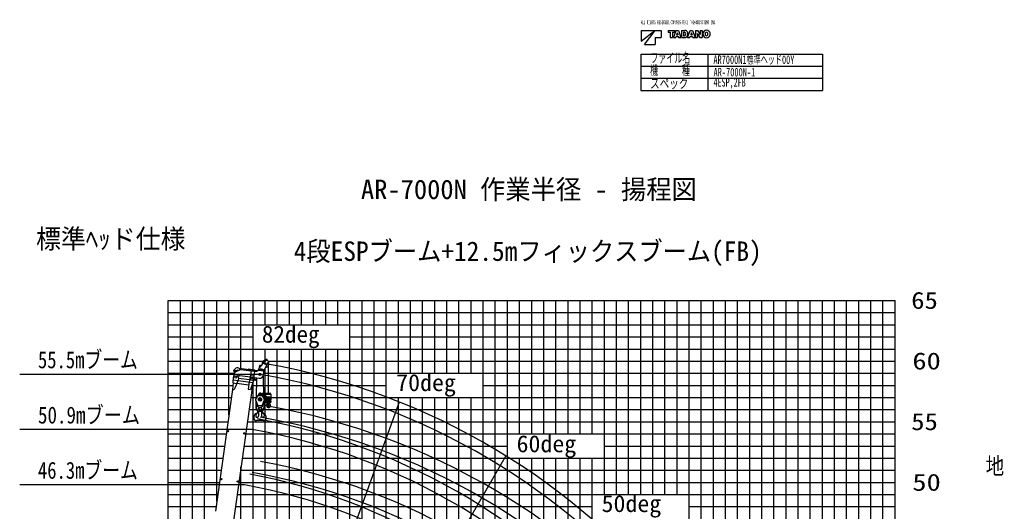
# Model space of a CAD drawing. Extents: x -126562 to 47723, y -58355 to 51651.
# Tile 14 of 14: x -37822 to 43459, y 11119 to 51651. Entities that reach past the tile are written whole.
import ezdxf

# ---------------------------------------------------------------- set-up
doc = ezdxf.new("R2010")
doc.units = 0
doc.layers.get('0').update_dxf_attribs({"linetype": 'CONTINUOUS'})

msp = doc.modelspace()

# ---------------------------------------------------------------- linework, layer by layer
at = {"color": 7, "linetype": 'Continuous'}
for p, q in [((13472.973985, 50770.229603), (14619.573985, 50770.229603)), ((13472.973985, 49888.229603), (14619.573985, 50770.229603)), ((13472.973985, 50770.229603), (13472.973985, 49888.229603)), ((13766.973985, 49594.229603), (14648.973985, 50770.229603)), ((14648.973985, 50770.229603), (15119.373985, 50770.229603)), ((15119.373985, 50770.229603), (15119.373985, 50182.229603)), ((15707.373985, 50770.229603), (16221.453985, 50770.229603)), ((15707.373985, 50770.229603), (15707.373985, 50610.629603)), ((15707.373985, 50610.629603), (15871.425985, 50610.629603)), ((15871.425985, 50610.629603), (15871.425985, 50182.229603)), ((16057.569985, 50610.629603), (16221.453985, 50610.629603)), ((16057.569985, 50610.629603), (16057.569985, 50182.229603)), ((16354.509985, 50770.229603), (16141.737985, 50182.229603)), ((16221.453985, 50770.229603), (16221.453985, 50610.629603)), ((16354.509985, 50770.229603), (16555.437985, 50770.229603)), ((16442.457985, 50534.525603), (16398.441985, 50391.977603)), ((16452.957985, 50581.145603), (16457.073985, 50581.145603)), ((16467.489985, 50534.525603), (16511.337985, 50391.977603)), ((16555.437985, 50770.229603), (16768.209985, 50182.229603)), ((16799.289985, 50770.229603), (17093.037985, 50770.229603)), ((16799.289985, 50770.229603), (16799.289985, 50182.229603)), ((16973.505985, 50625.413603), (17050.197985, 50625.413603)), ((16973.505985, 50625.413603), (16973.505985, 50329.901603)), ((17310.429985, 50182.229603), (17523.201985, 50770.229603)), ((17523.201985, 50770.229603), (17724.045985, 50770.229603)), ((17611.149985, 50534.525603), (17567.217985, 50391.977603)), ((17621.649985, 50581.145603), (17625.597985, 50581.145603)), ((17636.181985, 50534.525603), (17680.113985, 50391.977603)), ((17724.045985, 50770.229603), (17936.901985, 50182.229603)), ((17967.813985, 50770.229603), (18142.281985, 50770.229603)), ((17967.813985, 50770.229603), (17967.813985, 50182.229603)), ((18133.629985, 50507.225603), (18136.989985, 50507.225603)), ((18136.401985, 50462.957603), (18136.401985, 50182.229603)), ((18142.281985, 50770.229603), (18315.489985, 50488.409603)), ((18161.097985, 50463.965603), (18334.305985, 50182.229603)), ((18339.597985, 50445.149603), (18342.873985, 50445.149603)), ((18340.185985, 50770.229603), (18340.185985, 50489.501603)), ((18340.185985, 50770.229603), (18508.689985, 50770.229603)), ((18508.689985, 50770.229603), (18508.689985, 50182.229603)), ((13766.973985, 49594.229603), (14648.973985, 49594.229603)), ((14648.973985, 50182.229603), (14648.973985, 49594.229603)), ((14648.973985, 50182.229603), (15119.373985, 50182.229603)), ((15871.425985, 50182.229603), (16057.569985, 50182.229603)), ((16141.737985, 50182.229603), (16333.761985, 50182.229603)), ((16360.221985, 50267.909603), (16333.761985, 50182.229603)), ((16360.221985, 50267.909603), (16549.725985, 50267.909603)), ((16398.441985, 50391.977603), (16511.337985, 50391.977603)), ((16549.725985, 50267.909603), (16576.017985, 50182.229603)), ((16576.017985, 50182.229603), (16768.209985, 50182.229603)), ((16799.289985, 50182.229603), (17078.925985, 50182.229603)), ((16973.505985, 50329.901603), (17049.357985, 50329.901603)), ((17310.429985, 50182.229603), (17502.537985, 50182.229603)), ((17528.829985, 50267.909603), (17502.537985, 50182.229603)), ((17528.829985, 50267.909603), (17718.417985, 50267.909603)), ((17567.217985, 50391.977603), (17680.113985, 50391.977603)), ((17718.417985, 50267.909603), (17744.793985, 50182.229603)), ((17744.793985, 50182.229603), (17936.901985, 50182.229603)), ((17967.813985, 50182.229603), (18136.401985, 50182.229603)), ((18334.305985, 50182.229603), (18508.689985, 50182.229603)), ((13446.441865, 48823.921789), (13446.441865, 45823.921789)), ((13446.441865, 48823.921789), (28446.441865, 48823.921789)), ((18973.281709, 48823.921789), (18973.281709, 45823.921789)), ((28446.441865, 48823.921789), (28446.441865, 45823.921789)), ((13446.441865, 47823.921789), (28446.441865, 47823.921789)), ((13446.441865, 46823.921789), (28446.441865, 46823.921789)), ((13446.441865, 45823.921789), (28446.441865, 45823.921789)), ((-24558.199093, -9563.817028), (-24558.199093, 28500.029847)), ((-23558.199093, -3269.73004), (-23558.199093, 28500.029847)), ((-22558.199093, 3637.264358), (-22558.199093, 28500.029847)), ((-21558.199093, 11916.769561), (-21558.199093, 28500.029847)), ((-19558.199093, 22881.333958), (-19558.199093, 28500.029847)), ((-18558.199093, 22768.06242), (-18558.199093, 28500.029847)), ((-17558.199093, 26500.029847), (-17558.199093, 28500.029847)), ((-16558.199093, 26500.029847), (-16558.199093, 28500.029847)), ((-14558.199093, 26500.029847), (-14558.199093, 28500.029847)), ((-13558.199093, 26500.029847), (-13558.199093, 28500.029847)), ((-12558.199093, 26500.029847), (-12558.199093, 28500.029847)), ((-11558.199093, 26500.029847), (-11558.199093, 28500.029847)), ((-9558.199093, -36499.970153), (-9558.199093, 28500.029847)), ((-8558.199093, -36499.970153), (-8558.199093, 28500.029847)), ((-7558.199093, -36499.970153), (-7558.199093, 28500.029847)), ((-6558.199093, 22500.029847), (-6558.199093, 28500.029847)), ((-4558.199093, 22500.029847), (-4558.199093, 28500.029847)), ((-3558.199093, 22500.029847), (-3558.199093, 28500.029847)), ((-2558.199093, 22500.029847), (-2558.199093, 28500.029847)), ((-1558.199093, 22500.029847), (-1558.199093, 28500.029847)), ((441.800907, -36499.970153), (441.800907, 28500.029847)), ((1441.800907, -36499.970153), (1441.800907, 28500.029847)), ((2441.800907, -36499.970153), (2441.800907, 28500.029847)), ((3441.800907, 17500.029847), (3441.800907, 28500.029847)), ((5441.800907, 17500.029847), (5441.800907, 28500.029847)), ((6441.800907, 17500.029847), (6441.800907, 28500.029847)), ((7441.800907, 17500.029847), (7441.800907, 28500.029847)), ((8441.800907, 17500.029847), (8441.800907, 28500.029847)), ((10441.800907, 12500.029847), (10441.800907, 28500.029847)), ((11441.800907, 12500.029847), (11441.800907, 28500.029847)), ((12441.800907, 12500.029847), (12441.800907, 28500.029847)), ((13441.800907, 12500.029847), (13441.800907, 28500.029847)), ((15441.800907, 12500.029847), (15441.800907, 28500.029847)), ((16441.800907, 12500.029847), (16441.800907, 28500.029847)), ((17441.800907, -36499.970153), (17441.800907, 28500.029847)), ((18441.800907, 4500.029847), (18441.800907, 28500.029847)), ((20441.800907, 4500.029847), (20441.800907, 28500.029847)), ((21441.800907, 4500.029847), (21441.800907, 28500.029847)), ((22441.800907, 4500.029847), (22441.800907, 28500.029847)), ((23441.800907, 4500.029847), (23441.800907, 28500.029847)), ((25441.800907, -3499.970153), (25441.800907, 28500.029847)), ((26441.800907, -3499.970153), (26441.800907, 28500.029847)), ((27441.800907, -3499.970153), (27441.800907, 28500.029847)), ((28441.800907, -3499.970153), (28441.800907, 28500.029847)), ((30441.800907, -13499.970153), (30441.800907, 28500.029847)), ((31441.800907, -13499.970153), (31441.800907, 28500.029847)), ((32441.800907, -13499.970153), (32441.800907, 28500.029847)), ((33441.800907, -13499.970153), (33441.800907, 28500.029847)), ((-25558.199093, 27500.029847), (34441.800907, 27500.029847)), ((-25558.199093, 26500.029847), (34441.800907, 26500.029847)), ((-25558.199093, 25500.029847), (-18558.199093, 25500.029847)), ((-10558.199093, 25500.029847), (34441.800907, 25500.029847)), ((-25558.199093, 24500.029847), (34441.800907, 24500.029847)), ((-17558.199093, 23562.172915), (-17558.199093, 24500.029847)), ((-16558.199093, -36499.970153), (-16558.199093, 24500.029847)), ((-14558.199093, -36499.970153), (-14558.199093, 24500.029847)), ((-13558.199093, -36499.970153), (-13558.199093, 24500.029847)), ((-12558.199093, -36499.970153), (-12558.199093, 24500.029847)), ((-11558.199093, -36499.970153), (-11558.199093, 24500.029847)), ((-17558.199093, 19123.207323), (-17558.199093, 22929.601823)), ((-17981.386522, 22407.267609), (-37822.309059, 22407.267609)), ((-25558.199093, 22500.029847), (-20099.086095, 22500.029847)), ((-17676.509796, 22500.029847), (34441.800907, 22500.029847)), ((-25558.199093, 21500.029847), (-20220.444768, 21500.029847)), ((-18613.813816, 21500.029847), (-7558.199093, 21500.029847)), ((-18558.199093, -36499.970153), (-18558.199093, 21774.039305)), ((441.800907, 21500.029847), (34441.800907, 21500.029847)), ((-25558.199093, 20500.029847), (-20351.900598, 20500.029847)), ((-17101.863879, 20500.029847), (34441.800907, 20500.029847)), ((-6558.199093, -36499.970153), (-6558.199093, 20500.029847)), ((-4558.199093, -36499.970153), (-4558.199093, 20500.029847)), ((-3558.199093, -36499.970153), (-3558.199093, 20500.029847)), ((-2558.199093, -36499.970153), (-2558.199093, 20500.029847)), ((-1558.199093, -36499.970153), (-1558.199093, 20500.029847)), ((-25558.199093, 19500.029847), (-20492.441425, 19500.029847)), ((-17710.590968, 19500.029847), (34441.800907, 19500.029847)), ((-17558.199093, -36499.970153), (-17558.199093, 18636.74449)), ((-18621.582753, 17852.034487), (-37822.309059, 17852.034487)), ((-25558.199093, 17500.029847), (-20773.523078, 17500.029847)), ((-19175.977122, 17500.029847), (34441.800907, 17500.029847)), ((-25558.199093, 16500.029847), (-20914.063905, 16500.029847)), ((-19316.517949, 16500.029847), (2441.800907, 16500.029847)), ((10441.800907, 16500.029847), (34441.800907, 16500.029847)), ((-25558.199093, 15500.029847), (-21054.604731, 15500.029847)), ((-19457.058775, 15500.029847), (34441.800907, 15500.029847)), ((3441.800907, -36499.970153), (3441.800907, 15500.029847)), ((5441.800907, -36499.970153), (5441.800907, 15500.029847)), ((6441.800907, -36499.970153), (6441.800907, 15500.029847)), ((7441.800907, -36499.970153), (7441.800907, 15500.029847)), ((8441.800907, -36499.970153), (8441.800907, 15500.029847)), ((-19558.199093, -36499.970153), (-19558.199093, 14780.379049)), ((-25558.199093, 14500.029847), (-21195.145558, 14500.029847)), ((-19597.599602, 14500.029847), (34441.800907, 14500.029847)), ((-19261.778981, 13296.801366), (-37822.309059, 13296.801366)), ((-25558.199093, 12500.029847), (-21476.227211, 12500.029847)), ((-19878.681255, 12500.029847), (34441.800907, 12500.029847)), ((-25558.199093, 11500.029847), (-21616.768037, 11500.029847)), ((-20019.222081, 11500.029847), (9441.800907, 11500.029847)), ((17441.800907, 11500.029847), (34441.800907, 11500.029847))]:
    msp.add_line(p, q, dxfattribs=at)
at = {"color": 10, "linetype": 'Continuous'}
for p, q in [((-25558.199093, 28500.029847), (34441.800907, 28500.029847)), ((-20558.199093, 19032.139698), (-20558.199093, 28500.029847)), ((-15558.199093, 26500.029847), (-15558.199093, 28500.029847)), ((-10558.199093, -36499.970153), (-10558.199093, 28500.029847)), ((-5558.199093, 22500.029847), (-5558.199093, 28500.029847)), ((-558.199093, 22500.029847), (-558.199093, 28500.029847)), ((4441.800907, 17500.029847), (4441.800907, 28500.029847)), ((9441.800907, 17500.029847), (9441.800907, 28500.029847)), ((14441.800907, 12500.029847), (14441.800907, 28500.029847)), ((19441.800907, 4500.029847), (19441.800907, 28500.029847)), ((24441.800907, 4500.029847), (24441.800907, 28500.029847)), ((29441.800907, -3499.970153), (29441.800907, 28500.029847)), ((34441.800907, -22499.970153), (34441.800907, 28500.029847)), ((-15558.199093, -36499.970153), (-15558.199093, 24500.029847)), ((-25558.199093, 23500.029847), (-17717.934584, 23500.029847)), ((-19572.208394, 22822.716479), (-20091.004173, 22557.535373)), ((-18171.151913, 22686.397201), (-19730.503031, 22905.549696)), ((-19572.213739, 22822.713935), (-18272.869876, 22640.103075)), ((-18767.321975, 22742.918091), (-18967.851256, 22771.100641)), ((-18967.473966, 22773.785196), (-18967.711539, 22772.094778)), ((-18939.993892, 22781.643511), (-18965.127701, 22776.301157)), ((-18960.712655, 22821.89443), (-18960.475082, 22823.584848)), ((-18420.639277, 22748.72965), (-18960.335365, 22824.578985)), ((-18936.463789, 22806.763828), (-18959.151403, 22818.827047)), ((-18110.088328, 22713.009343), (-18097.9819, 22799.151059)), ((-17981.239196, 22794.106226), (-17982.563823, 22798.185616)), ((-17940.644286, 22760.037307), (-17814.38511, 22742.292738)), ((-17765.972281, 22763.849561), (-17753.577381, 22782.233208)), ((-17322.818075, 23500.029847), (34441.800907, 23500.029847)), ((-20164.026886, 22689.253604), (-19967.233611, 22620.798961)), ((-20157.201125, 22737.831897), (-19879.356247, 22753.269811)), ((-20123.772588, 22324.37631), (-20091.004393, 22557.534149)), ((-19688.796, 22293.791624), (-19644.233938, 22287.528835)), ((-19644.233938, 22287.528835), (-19640.058745, 22317.236876)), ((-19640.058201, 22317.240745), (-18768.622316, 22194.768425)), ((-18786.720798, 22065.991028), (-18697.968052, 22697.499664)), ((-18767.321975, 22742.918091), (-18771.914687, 22710.239245)), ((-18751.922089, 22313.596723), (-18454.841673, 22271.844796)), ((-18730.709121, 22416.146359), (-18450.211827, 22376.725037)), ((-18628.684448, 22723.433858), (-18633.27716, 22690.755012)), ((-18428.155168, 22695.251307), (-18628.684448, 22723.433858)), ((-18513.990237, 21850.980874), (-18400.887637, 22655.747736)), ((-18472.934175, 22143.109949), (-18245.172523, 22111.100138)), ((-18452.025468, 22713.056541), (-18429.341303, 22700.995156)), ((-18450.873566, 22140.014292), (-18436.095158, 21965.14939)), ((-18448.495658, 22738.186759), (-18423.361849, 22743.529113)), ((-18427.777878, 22697.935862), (-18428.015451, 22696.245443)), ((-18421.016567, 22746.045095), (-18420.778994, 22747.735514)), ((-18287.673452, 22087.890021), (-18339.538191, 21951.575725)), ((-18043.58167, 22744.45714), (-18272.869762, 22640.103736)), ((-18245.032806, 22112.094275), (-18045.2837, 22084.02137)), ((-18030.300604, 22746.378219), (-17688.031472, 22698.275432)), ((-17697.981883, 22347.248), (-17654.838769, 22654.227227)), ((-17660.282727, 22680.159122), (-17651.921468, 22739.65257)), ((-5558.199093, -36499.970153), (-5558.199093, 20500.029847)), ((-558.199093, -36499.970153), (-558.199093, 20500.029847)), ((-25558.199093, 18500.029847), (-20632.982252, 18500.029847)), ((-19035.436296, 18500.029847), (34441.800907, 18500.029847)), ((4441.800907, -36499.970153), (4441.800907, 15500.029847)), ((9441.800907, -36499.970153), (9441.800907, 15500.029847)), ((-25558.199093, 13500.029847), (-21335.686384, 13500.029847)), ((-19738.140428, 13500.029847), (34441.800907, 13500.029847))]:
    msp.add_line(p, q, dxfattribs=at)
at = {"color": 151, "linetype": 'Continuous'}
for p, q in [((-25558.199093, -17191.506907), (-25558.199093, 28500.029847)), ((-17299.363068, 23111.626811), (-17299.363068, 20865.410978)), ((-18754.354643, 20500.029847), (-18272.042771, 20500.029847)), ((-17704.37447, 20500.029847), (-17496.861915, 20500.029847)), ((-17499.362914, 20409.410463), (-17493.36258, 20415.410746)), ((-17499.362401, 20390.4111), (-17499.362401, 20409.410124)), ((-17499.362401, 20312.410856), (-17499.362401, 20360.4111)), ((-17499.36169, 20390.410022), (-17494.362147, 20385.410461)), ((-17499.361679, 20360.40967), (-17494.361685, 20365.409643)), ((-17496.862462, 20415.411345), (-17351.362641, 20415.411345)), ((-17496.861916, 20415.4111), (-17496.86191, 20785.908902)), ((-17496.861729, 20785.909147), (-17101.863847, 20785.909147)), ((-17494.36234, 20365.4111), (-17494.36234, 20385.411345)), ((-17494.36234, 20385.411345), (-17104.363969, 20385.411345)), ((-17494.36234, 20365.4111), (-17104.363969, 20365.4111)), ((-17494.359227, 20790.406218), (-17104.363236, 20790.406218)), ((-17477.442187, 20819.706955), (-17494.359175, 20790.405863)), ((-17494.359175, 20790.405863), (-17486.567959, 20785.907604)), ((-17485.362706, 20847.706755), (-17113.363053, 20847.706755)), ((-17483.362641, 20819.706877), (-17115.352769, 20819.706877)), ((-17451.634027, 20864.408013), (-17461.27642, 20847.706894)), ((-17449.904694, 20865.410978), (-17148.821244, 20865.410978)), ((-17439.012482, 20545.4111), (-17439.012482, 20435.4111)), ((-17429.012543, 20565.410978), (-17169.713761, 20565.410978)), ((-17405.412629, 20435.4111), (-17405.412629, 20545.4111)), ((-17405.412446, 20545.4111), (-17405.412446, 20435.4111)), ((-17349.362946, 20492.41049), (-17349.362946, 20419.410368)), ((-17349.362946, 20427.410612), (-17249.363358, 20427.410612)), ((-17349.362946, 20417.410856), (-17349.362946, 20418.411589)), ((-17349.362946, 20418.411589), (-17249.363725, 20418.411589)), ((-17249.363725, 20418.411589), (-17249.363725, 20417.410856)), ((-17249.363358, 20492.41049), (-17249.363358, 20419.410368)), ((-17247.363663, 20415.411345), (-17101.863847, 20415.411345)), ((-17193.313859, 20435.4111), (-17193.313859, 20545.4111)), ((-17159.713822, 20435.4111), (-17159.713822, 20545.4111)), ((-17137.446206, 20847.706839), (-17147.087683, 20864.406372)), ((-17104.363145, 20790.40528), (-17121.280499, 20819.707005)), ((-17112.153251, 20785.907661), (-17104.363145, 20790.40528)), ((-17105.362752, 20415.410826), (-17099.361987, 20409.410111)), ((-17104.363969, 20385.411345), (-17104.363969, 20365.4111)), ((-17104.362388, 20385.410461), (-17099.362499, 20390.410368)), ((-17104.362246, 20365.409554), (-17099.362769, 20360.410098)), ((-17101.863874, 20785.908896), (-17101.86388, 20415.411093)), ((-17099.363908, 20409.410124), (-17099.363908, 20390.4111)), ((-17099.363908, 20360.4111), (-17099.363908, 20312.410856)), ((-6489.56859, 20129.86356), (-23684.434194, -27112.641417)), ((-17499.362584, 20304.410124), (-17499.362584, 20202.412077)), ((-17499.362584, 20122.412077), (-17499.362584, 20194.412077)), ((-17499.362519, 20312.411179), (-17495.362516, 20308.411174)), ((-17499.362503, 20194.410603), (-17495.36268, 20198.410444)), ((-17495.362555, 20308.411276), (-17499.362472, 20304.411357)), ((-17499.362401, 20122.411833), (-17107.223344, 20122.411833)), ((-17499.362069, 20122.411374), (-17459.361766, 20062.410922)), ((-17495.362104, 20198.411148), (-17499.362032, 20202.411056)), ((-17103.363663, 20308.409147), (-17495.363194, 20308.409147)), ((-17103.363663, 20198.411589), (-17495.362645, 20198.411589)), ((-17459.362458, 20062.412077), (-17139.363663, 20062.412077)), ((-17358.84094, 19990.805445), (-17384.838915, 19871.607939)), ((-17384.838915, 19871.607939), (-17379.169764, 19870.37145)), ((-17335.023139, 19973.838419), (-17373.435031, 19873.469332)), ((-17358.84094, 19990.805445), (-17342.231538, 19987.182795)), ((-17344.363308, 20060.411282), (-17343.363337, 20061.41127)), ((-17344.362885, 20060.412321), (-17254.363602, 20060.412321)), ((-17344.362885, 20060.412321), (-17344.362885, 20045.359343)), ((-17343.363129, 20061.412321), (-17255.363725, 20061.412321)), ((-17339.210556, 19962.891517), (-17321.723016, 19952.795084)), ((-17291.817763, 19918.256051), (-17255.167587, 19881.605875)), ((-17255.361974, 20061.410666), (-17254.362435, 20060.411109)), ((-17254.363602, 20060.412321), (-17254.363602, 20048.281462)), ((-17139.362746, 20062.411042), (-17099.363159, 20122.410505)), ((-17103.363679, 20308.411732), (-17099.363504, 20312.41191)), ((-17103.363667, 20198.410836), (-17099.363758, 20194.41091)), ((-17099.36353, 20304.411898), (-17103.363447, 20308.411817)), ((-17099.362848, 20202.411754), (-17103.363035, 20198.411587)), ((-17099.363725, 20202.412077), (-17099.363725, 20304.410124)), ((-17099.363725, 20194.412077), (-17099.363725, 20122.412077)), ((-18894.895469, 19500.029847), (-18251.893622, 19500.029847)), ((-25558.199093, 18500.029847), (-20632.982252, 18500.029847)), ((2297.235471, 15692.082899), (-22839.976386, -27846.845197))]:
    msp.add_line(p, q, dxfattribs=at)
at = {"color": 161, "linetype": 'Continuous'}
for p, q in [((-17469.944476, 23610.177213), (-17574.808462, 23479.348722)), ((-17469.945628, 23610.173424), (-17450.03375, 23650.528313)), ((-17411.832277, 23614.952375), (-17405.194985, 23628.404005)), ((-17366.819971, 23559.289244), (-17398.375252, 23574.859226)), ((-18093.996589, 22858.404957), (-17997.097461, 22979.297371)), ((-18049.545633, 23021.332363), (-17997.100805, 22979.29845)), ((-18025.710218, 23050.92765), (-17973.332447, 23008.947483)), ((-18005.212039, 22779.126537), (-17917.69944, 22852.780955)), ((-17979.019803, 23072.99905), (-17928.23387, 23065.215657)), ((-17973.331364, 23008.948215), (-17928.230015, 23065.217153)), ((-17965.385108, 23161.964204), (-17863.234068, 23146.308656)), ((-17894.19941, 22859.541798), (-17782.453849, 22843.836985)), ((-17863.234821, 23146.30587), (-17593.257039, 23483.133114)), ((-17756.750794, 22816.866929), (-17750.9452, 22753.570117)), ((-17720.272984, 22786.082644), (-17732.026967, 22758.391988)), ((-17672.446881, 22779.371144), (-17668.780328, 22749.509463)), ((-17651.925066, 22739.649812), (-17295.137753, 23462.741459)), ((-17587.795041, 23478.755149), (-17593.257039, 23483.133114)), ((-17584.591359, 23477.173729), (-17587.79663, 23478.755271)), ((-17295.135945, 23462.743648), (-17366.814559, 23559.290522)), ((-17750.948274, 22753.569879), (-17742.623833, 22752.399955)), ((-17660.245909, 22740.822493), (-17651.921468, 22739.65257))]:
    msp.add_line(p, q, dxfattribs=at)
at = {"color": 41, "linetype": 'Continuous'}
for p, q in [((-20191.196268, 21707.926358), (-20181.948943, 22187.329376)), ((-20162.370529, 21951.403903), (-19827.011998, 21904.272338)), ((-19771.092055, 22103.408228), (-19797.268556, 21917.152733)), ((-19777.384372, 22197.342519), (-19771.005353, 22103.320387)), ((-19771.092055, 22103.408228), (-18850.153888, 21973.978817)), ((-18836.236579, 22073.005622), (-18876.330389, 21787.723322)), ((-18836.25017, 22072.908916), (-18786.736526, 22065.950228)), ((-18763.46422, 22087.826591), (-18764.143776, 22082.991298)), ((-18561.818374, 21762.647612), (-18502.263121, 21950.097888)), ((-20259.555727, 21157.097788), (-21670.037487, 11120.997993)), ((-20191.212273, 21708.029872), (-20268.464755, 21158.34987)), ((-20268.464755, 21158.34987), (-20206.349127, 21149.620089)), ((-18589.265664, 21674.699037), (-20235.608301, 9960.361802)), ((-20191.212273, 21708.029872), (-19914.451452, 21669.133677)), ((-19903.507468, 21666.188011), (-20100.663693, 21208.983296)), ((-19797.318489, 21917.078353), (-19898.614954, 21677.970505)), ((-19898.396217, 21678.513946), (-18925.04323, 21541.718113)), ((-19790.09419, 21916.144442), (-18564.392568, 21743.883323)), ((-18890.195593, 21789.671949), (-18973.21071, 21198.988661)), ((-18973.21071, 21198.988661), (-18770.472426, 21170.495655)), ((-18564.446496, 21743.874575), (-18770.547783, 21170.411266)), ((-18561.7423, 21762.740966), (-18564.392568, 21743.883323))]:
    msp.add_line(p, q, dxfattribs=at)
at = {"color": 130, "linetype": 'Continuous'}
for p, q in [((-18265.789431, 20510.848602), (-18236.759721, 22110.929082)), ((-17728.452252, 22250.270689), (-17696.450192, 20486.35805))]:
    msp.add_line(p, q, dxfattribs=at)
at = {"color": 15, "linetype": 'Continuous'}
for p, q in [((-18331.240395, 20255.369784), (-18331.240395, 20361.480624)), ((-18064.943859, 20830.203582), (-18327.153746, 20382.091223)), ((-18324.179687, 20410.928722), (-18197.927084, 20626.69233)), ((-18313.820822, 20404.867303), (-18324.175472, 20410.926256)), ((-18187.565753, 20620.635126), (-18197.920404, 20626.694079)), ((-18144.360512, 20665.044345), (-17818.130043, 20665.044345)), ((-17923.449379, 20845.043124), (-18039.034829, 20845.043124)), ((-17635.35986, 20382.085021), (-17897.565, 20830.189267)), ((-17810.772253, 20831.390985), (-17875.947129, 20793.254351)), ((-17757.677645, 20630.734893), (-17774.93961, 20620.634172)), ((-17729.491021, 20772.984663), (-17757.677947, 20630.738266)), ((-17631.245278, 20361.480624), (-17631.245278, 20255.411288)), ((-18331.250353, 20255.090863), (-18193.46379, 19887.501542)), ((-18331.240395, 20254.879794), (-18331.240395, 19647.966464)), ((-18327.342684, 19633.176641), (-18182.791001, 19378.082773)), ((-18301.240395, 19895.056552), (-18301.240395, 19655.908114)), ((-18160.980145, 19400.477694), (-18297.341855, 19641.119549)), ((-18271.240395, 19925.056552), (-18207.53434, 19925.056552)), ((-18163.242348, 19725.057284), (-18163.242348, 19863.16788)), ((-18163.242348, 19725.057284), (-18131.240395, 19725.057284)), ((-18146.635903, 19855.053134), (-17815.84977, 19855.053134)), ((-18131.240395, 19725.057284), (-18131.240395, 19855.052402)), ((-17831.245278, 19857.891025), (-17831.245278, 19725.057284)), ((-17799.243325, 19725.057284), (-17831.245278, 19725.057284)), ((-17801.510247, 19400.478349), (-17665.147815, 19641.121478)), ((-17799.243325, 19857.891025), (-17799.243325, 19725.057284)), ((-17635.14159, 19633.177197), (-17779.694959, 19378.080355)), ((-17769.040879, 19887.507053), (-17631.255258, 20255.09386)), ((-17754.956215, 19925.056552), (-17691.245278, 19925.056552)), ((-17661.245278, 19895.056552), (-17661.245278, 19655.908114)), ((-17631.245278, 20254.879794), (-17631.245278, 19647.966464)), ((-18324.206489, 19119.406727), (-18342.138413, 19009.84693)), ((-18131.260621, 19342.374494), (-18327.922915, 19099.516736)), ((-18327.922915, 19099.516736), (-18317.742226, 19091.272578)), ((-18114.508707, 19311.478352), (-18317.742071, 19091.273083)), ((-18131.260621, 19342.374494), (-18115.717701, 19329.788088)), ((-18098.735512, 19332.558993), (-18118.877114, 19332.558993)), ((-18098.735512, 19307.558993), (-18118.452309, 19307.558993)), ((-17845.634926, 19340.055087), (-18117.539223, 19340.055087)), ((-17853.706215, 19370.055087), (-18109.282387, 19370.055087)), ((-18098.745278, 19340.055575), (-18098.745278, 18990.058993)), ((-17843.125161, 19332.558993), (-17863.750161, 19332.558993)), ((-17843.725747, 19307.558993), (-17863.750161, 19307.558993)), ((-17863.745278, 19340.055575), (-17863.745278, 18990.058993)), ((-17847.976354, 19311.478256), (-17644.74299, 19091.272986)), ((-17831.224965, 19342.374683), (-17846.767886, 19329.788276)), ((-17831.224965, 19342.374683), (-17634.562672, 19099.516924)), ((-17634.562672, 19099.516924), (-17644.743361, 19091.272767)), ((-17620.368504, 19009.843818), (-17638.300427, 19119.403616)), ((-17693.745278, 18592.55997), (-18268.740395, 18592.55997))]:
    msp.add_line(p, q, dxfattribs=at)
at = {"color": 161, "linetype": 'Continuous'}
for centre, radius in [((-17467.386281, 23570.16214), 12.999969), ((-17427.612843, 23639.466828), 12.999988), ((-18043.851124, 22825.029328), 25.499969), ((-18033.589406, 23032.892609), 8.249991), ((-17972.198781, 23117.482453), 20.499969), ((-17697.261281, 22776.31839), 24.999985), ((-17544.280812, 23290.029328), 69.999985)]:
    msp.add_circle(centre, radius, dxfattribs=at)
at = {"color": 196, "linetype": 'Continuous'}
msp.add_circle((-19981.983891, 22183.52125), 80, dxfattribs=at)
at = {"color": 41, "linetype": 'Continuous'}
msp.add_circle((-18645.136525, 21995.638703), 95.000198, dxfattribs=at)
at = {"color": 10, "linetype": 'Continuous'}
for centre, radius in [((-18386.272999, 21969.353547), 22.999969), ((-17981.386525, 22407.267609), 84.149994)]:
    msp.add_circle(centre, radius, dxfattribs=at)
at = {"color": 15, "linetype": 'Continuous'}
for centre, radius in [((-17981.240395, 20340.057284), 149.998505), ((-17981.240395, 20340.057284), 107.500458), ((-17981.240395, 20340.057284), 79.996567), ((-17981.240395, 20340.057284), 69.999962), ((-17981.240395, 20755.043124), 39.999981), ((-17783.437661, 20783.673251), 22.999954), ((-17981.240395, 19580.057773), 129.999924), ((-17981.240395, 19580.057773), 115.000092), ((-18123.584145, 19320.07413), 6.99999), ((-17838.901528, 19320.07413), 6.99999)]:
    msp.add_circle(centre, radius, dxfattribs=at)
at = {"color": 151, "linetype": 'Continuous'}
for centre, radius in [((-17299.363252, 20492.41049), 22.999981), ((-20608.20757, 17727.744171), 50), ((-19271.342335, 17539.861359), 50), ((-21164.887501, 13766.673859), 50), ((-19828.034718, 13578.791046), 50)]:
    msp.add_circle(centre, radius, dxfattribs=at)
at = {"color": 7, "linetype": 'Continuous'}
for centre, radius, start, end in [((16147.617985, 50625.413603), 308.47992, 342.867, 351.73902), ((16762.245985, 50625.413603), 308.47908, 188.261, 197.133), ((17049.357985, 50436.329603), 106.38012, 270, 340.276), ((17050.197985, 50521.925603), 103.42332, 22.2133, 90), ((17093.037985, 50539.733603), 230.48928, 23.9328, 90), ((16938.057985, 50476.229603), 224.5782, 340.276, 22.213), ((16949.901985, 50476.229603), 387.1014, 341.626, 23.9327), ((17316.309985, 50625.413603), 308.47992, 342.867, 351.73902), ((17930.937985, 50625.413603), 308.47908, 188.261, 197.133), ((17758.065985, 50462.957603), 378.23772, 0, 6.7299), ((18659.301985, 50770.229603), 584.85168, 206.723, 211.578), ((17817.201985, 50182.229603), 584.84916, 26.7228, 31.5781), ((18718.521985, 50489.501603), 378.23772, 180, 186.73), ((18934.149985, 50476.229603), 354.59844, 152.861, 207.131), ((18849.981985, 50519.237603), 260.03964, 107.346, 153.043), ((19065.609985, 50476.229603), 298.452, 165.132, 194.869), ((18878.037985, 50428.937603), 354.59844, 72.7367, 107.323), ((18878.037985, 50525.369603), 104.47248, 14.6894, 164.799), ((18878.037985, 50427.089603), 104.47332, 195.203, 345.311), ((18690.381985, 50476.229603), 298.452, 345.311, 14.6886), ((18906.093985, 50519.237603), 260.03796, 27.0618, 72.7366), ((18821.841985, 50476.229603), 354.59844, 332.938, 27.062), ((17078.925985, 50433.389603), 251.1726, 270, 341.626), ((18849.981985, 50433.137603), 260.03712, 206.967, 252.685), ((18878.037985, 50523.437603), 354.59844, 252.699, 287.263), ((18906.093985, 50433.137603), 260.03964, 287.263, 332.938)]:
    msp.add_arc(centre, radius, start, end, dxfattribs=at)
at = {"color": 161, "linetype": 'Continuous'}
for centre, radius, start, end in [((-17427.612843, 23639.466828), 24.999985, 333.73795, 153.73734), ((-17384.925343, 23601.677765), 29.999985, 153.738488, 243.737814), ((-18043.851124, 22825.029328), 59.999924, 146.374178, 310.085397), ((-18037.491749, 23036.017609), 19.001022, 51.288283, 232.033001), ((-17972.198781, 23117.482453), 44.999969, 81.286737, 261.999937), ((-17898.382374, 22829.830109), 29.999969, 82.000027, 130.085597), ((-17544.280812, 23290.029328), 272.499268, 82.748015, 195.593122), ((-17786.628468, 22814.126984), 29.999969, 5.240531, 82.000027), ((-17581.050343, 23484.34964), 7.999998, 243.738105, 321.285405), ((-17544.276906, 23290.025422), 302.999756, 272.759524, 34.715779), ((-17741.233937, 22762.302765), 9.999984, 262.000063, 336.999994), ((-17658.855031, 22750.72464), 9.999996, 187.000051, 262.000009)]:
    msp.add_arc(centre, radius, start, end, dxfattribs=at)
at = {"color": 10, "linetype": 'Continuous'}
for centre, radius, start, end in [((-18966.722218, 22771.951203), 1, 172.000009, 261.999991), ((-18964.503468, 22773.365265), 2.999999, 102.000023, 172.000009), ((-18957.741749, 22821.47464), 2.999999, 172.000009, 241.999995), ((-18959.483937, 22823.447297), 1, 82.000027, 172.000009), ((-18942.804249, 22794.845734), 13.499999, 282.000005, 61.999922), ((-17933.687062, 22809.544953), 49.999969, 197.989279, 262.000009), ((-17807.425343, 22791.802765), 49.999969, 262.000009, 326.010728), ((-20155.812062, 22712.865265), 24.999969, 93.180282, 250.819737), ((-19874.917531, 22673.388703), 79.999985, 23.62574, 93.180282), ((-19702.714406, 22194.763703), 100, 82.000027, 146.630392), ((-18445.687062, 22724.982453), 13.499999, 102.000023, 241.999995), ((-18386.272999, 21969.353547), 49.999969, 184.830783, 339.169228), ((-18430.749562, 22698.34964), 2.999999, 351.999984, 61.999922), ((-18429.007374, 22696.38089), 1, 262.000009, 351.999984), ((-18423.987843, 22746.462922), 2.999999, 282.000005, 351.999984), ((-18421.769093, 22747.873078), 1, 352.000001, 82.000027), ((-18240.940968, 22070.111359), 49.999969, 118.869935, 159.169253), ((-18003.976124, 22390.248078), 308.999512, 262.31764, 351.999984), ((-18033.640187, 22722.611359), 23.999969, 82.000027, 114.471184), ((-17693.460499, 22659.654328), 38.999969, 351.999984, 81.999918), ((-18542.999562, 21860.107453), 29.999969, 262.000009, 351.999984)]:
    msp.add_arc(centre, radius, start, end, dxfattribs=at)
at = {"color": 100, "linetype": 'Continuous'}
for radius, start, end in [(56472.88427, 358.203914, 79.889227), (51876.282103, 358.044709, 79.702102), (47280.340861, 357.854558, 79.478594)]:
    msp.add_arc((-27458.199093, -32305.841762), radius, start, end, dxfattribs=at)
at = {"color": 41, "linetype": 'Continuous'}
for centre, radius, start, end in [((-19981.995656, 22183.521515), 200.000458, 37.000019, 178.89473), ((-19806.298146, 22315.923859), 20.000031, 216.999936, 256.656287), ((-19981.995656, 22183.521515), 205.000458, 3.881433, 33.429562), ((-18783.939747, 22085.75589), 20.000031, 262.000173, 352.000073), ((-18645.136525, 21995.638703), 150.000336, 342.966792, 142.073344), ((-20192.427052, 21248.63089), 100.000198, 262.000173, 336.673401), ((-19912.367726, 21683.908234), 15.000034, 262.000173, 337.040483)]:
    msp.add_arc(centre, radius, start, end, dxfattribs=at)
at = {"color": 190, "linetype": 'Continuous'}
for radius, start, end in [(55527.779655, 358.173334, 80.173342), (50930.328274, 358.008378, 80.008387), (46333.382813, 357.810689, 79.810698)]:
    msp.add_arc((-27458.199093, -32305.841762), radius, start, end, dxfattribs=at)
at = {"color": 15, "linetype": 'Continuous'}
for centre, radius, start, end in [((-18301.240395, 20366.938632), 29.999962, 149.666752, 180.000565), ((-18144.360512, 20635.044345), 29.999981, 90.000125, 149.666315), ((-18039.034829, 20815.043124), 29.999983, 90.00018, 149.666329), ((-17923.449379, 20815.043124), 29.999983, 30.333782, 90.000071), ((-17818.130043, 20635.044345), 29.999981, 30.333782, 90.000071), ((-17783.437661, 20783.673251), 54.999962, 348.79175, 119.799209), ((-17661.245278, 20366.938632), 29.999962, 359.999435, 30.33329), ((-18301.240395, 19647.966464), 29.999981, 179.999991, 209.538524), ((-18271.240395, 19895.056552), 29.999981, 90.000016, 180.000005), ((-18271.240395, 19655.908114), 29.999981, 179.999991, 209.538415), ((-18146.635903, 19905.053134), 49.999981, 200.547922, 269.999984), ((-17815.84977, 19905.053134), 49.999981, 269.999929, 339.452023), ((-17691.245278, 19895.056552), 29.999981, 0.000036, 90.000016), ((-17691.245278, 19655.908114), 29.999981, 330.4616, 0.000036), ((-17661.245278, 19647.966464), 29.999981, 330.461491, 0.000036), ((-17998.803872, 18830.6608), 499.999695, 140.721131, 180.928323), ((-18268.740395, 18822.559482), 229.999954, 180.000036, 269.999929), ((-18358.740395, 19125.058993), 34.999981, 350.704695, 140.741239), ((-18221.240395, 18990.058993), 122.499924, 170.704623, 0.00001), ((-18117.539223, 19415.055087), 74.999977, 209.538528, 269.999984), ((-18108.779457, 19430.055087), 59.999981, 209.538418, 269.999984), ((-18123.584145, 19320.07413), 12.499983, 316.55416, 50.999995), ((-17741.245278, 18990.058993), 122.499924, 179.999991, 9.295378), ((-17853.706215, 19430.055087), 59.999981, 269.999984, 330.46158), ((-17838.901528, 19320.07413), 12.499983, 129.000007, 223.445841), ((-17844.94645, 19415.055087), 74.999977, 269.999984, 330.461471), ((-17693.745278, 18822.559482), 229.999954, 270.000038, 359.999964), ((-17603.745278, 19125.058993), 34.999981, 39.258763, 189.295319), ((-17963.681801, 18830.6608), 499.999695, 359.071677, 39.278871)]:
    msp.add_arc(centre, radius, start, end, dxfattribs=at)
at = {"color": 151, "linetype": 'Continuous'}
for centre, radius, start, end in [((-17483.362641, 20833.706877), 14.000004, 89.999982, 269.999946), ((-17449.904694, 20863.409025), 1.999997, 89.998835, 149.999424), ((-17351.362641, 20417.410856), 1.999997, 270.000018, 0.000036), ((-17299.363252, 20492.41049), 49.999981, 0, 179.999964), ((-17247.363663, 20417.410856), 1.999997, 179.999964, 270.000001), ((-17148.821244, 20863.409025), 1.999997, 29.999994, 89.999982), ((-17115.363114, 20833.706877), 14.000004, 269.957705, 90.242973), ((-17432.21927, 19892.413054), 24.999962, 42.684304, 201.67893), ((-17701.707307, 19785.285612), 264.99939, 4.230585, 21.678966), ((-17282.863236, 19816.413298), 154.999908, 184.216612, 255.13168), ((-17608.642857, 19729.703337), 264.99939, 19.201171, 42.684342), ((-17378.104279, 19875.257048), 4.999999, 257.696061, 339.057837), ((-17299.363252, 19837.413298), 62.49995, 199.157514, 44.999889), ((-17362.093537, 20004.050993), 21.999962, 313.866146, 11.799975), ((-17164.363419, 20045.359343), 179.999832, 180.000036, 191.800035), ((-17342.362824, 20064.412321), 2.999999, 270.000018, 318.186531), ((-17344.362885, 19977.412809), 9.999998, 339.057834, 77.69597), ((-17164.363419, 20045.359343), 179.999832, 195.882575, 209.312367), ((-17282.863236, 19832.913298), 170.999878, 256.550447, 67.036831), ((-17332.724152, 19933.74362), 21.999962, 33.361004, 59.999879), ((-17164.363419, 20045.359343), 179.999832, 213.520364, 225.000054), ((-17256.36348, 20064.412321), 2.999999, 221.813471, 270.000018), ((-17191.363602, 20048.281462), 62.99992, 180.000091, 247.131506), ((-17236.863663, 19837.413298), 124.999908, 8.363813, 10.943623)]:
    msp.add_arc(centre, radius, start, end, dxfattribs=at)
at = {"color": 130, "linetype": 'Continuous'}
for radius, start, end in [(56472.88427, 359.818381, 79.889227), (51876.282103, 359.802288, 79.702102)]:
    msp.add_arc((-27213.275934, -35820.960055), radius, start, end, dxfattribs=at)
at = {"color": 220, "linetype": 'Continuous'}
for radius, start, end in [(55527.779655, 359.840666, 80.173342), (50930.328274, 359.826283, 80.008387)]:
    msp.add_arc((-27458.051968, -35845.553039), radius, start, end, dxfattribs=at)
at = {"color": 10, "linetype": 'Continuous'}
for start_param, end_param in [(5.3054243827, 7.7426297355), (1.6770967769, 2.2882151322)]:
    msp.add_ellipse((-19871.046437, 22672.845734), major_axis=(37.242645, 269.943359), ratio=0.984821, start_param=start_param, end_param=end_param, dxfattribs=at)
at = {"color": 151, "linetype": 'Continuous'}
for centre, major_axis, ratio, start_param, end_param in [((-17449.012605, 20435.4111), (0, -20), 0.500002, 0, 1.5707963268), ((-17429.012543, 20545.411161), (0, -19.999939), 0.500003, 3.1415926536, 4.7123889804), ((-17415.412751, 20435.4111), (0, -20), 0.500002, 0, 1.5707963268), ((-17395.41269, 20545.411161), (0, -19.999939), 0.500003, 3.1415926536, 4.7123889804), ((-17395.41269, 20545.411161), (0, -19.999939), 0.500003, 3.1415926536, 4.7123889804), ((-17203.313615, 20545.411161), (0, -19.999939), 0.500001, 1.5707902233, 3.1415865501), ((-17183.313554, 20435.4111), (0, -20), 0.499999, 4.7123889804, 6.2831853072), ((-17169.713761, 20545.411161), (0, -19.999939), 0.500001, 1.5707902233, 3.1415865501), ((-17149.7137, 20435.4111), (0, -20), 0.499999, 4.7123889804, 6.2831853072)]:
    msp.add_ellipse(centre, major_axis=major_axis, ratio=ratio, start_param=start_param, end_param=end_param, dxfattribs=at)

# ---------------------------------------------------------------- texts
at = {"color": 7, "linetype": 'Continuous'}
for s, insert, char_height, attachment_point in [('\\W0.448000;\\A1;ALL RIGHTS RESERVED,COPYRIGHT(C) TADANOSYSTEMS INC.', (13452.211997, 51611.913385), 336, 1), ('\\W0.586613;\\A1;ファイル名', (14247.781782, 48017.247861), 800, 7), ('\\W0.597322;\\A1;AR7000N1標準ヘッド00Y', (19447.640131, 47931.452525), 700, 7), ('\\W0.586320;\\A1;機\u3000\u3000\u3000種', (14224.670958, 46999.591611), 800, 7), ('\\W0.657842;\\A1;AR-7000N-1', (19454.700831, 46966.536509), 700, 7), ('\\W0.729327;\\A1;スペック', (14220.455782, 45912.549863), 800, 7), ('\\W0.634027;\\A1;4ESP,2FB', (19451.922327, 45958.735239), 700, 7), ('\\W0.806400;\\A1;55.5mブーム', (-36316.207597, 24311.482052), 1400, 1), ('\\W0.823705;\\A1;50.9mブーム', (-36312.169838, 19756.248931), 1400, 1), ('\\W0.806400;\\A1;46.3mブーム', (-36316.207597, 15201.015809), 1400, 1)]:
    msp.add_mtext(s, dxfattribs=dict(at, insert=insert, char_height=char_height, attachment_point=attachment_point))
at = {"color": 7, "linetype": 'Continuous', "line_spacing_factor": 0.794286}
for s, insert, char_height, attachment_point in [('\\W1.003974;\\A1;AR-7000N 作業半径 - 揚程図', (-9652.481361, 38461.138523), 1600, 1), ('\\W0.988122;\\A1;標準ﾍｯド仕様', (-36471.589937, 32606.092165), 1600, 7), ('\\W0.961016;\\A1;4段ESPブーム+12.5mフィックスブーム(FB)', (-15197.419688, 32350.842205), 1600, 4), ('\\W1.153846;\\A1; 65', (34676.335327, 28500.000447), 1400, 4), ('\\A1;82deg', (-17829.648156, 25492.01287), 1400, 4), ('\\W1.232877;\\A1; 60', (34694.775795, 23500.000447), 1400, 4), ('\\W1.034483;\\A1;70deg', (-6743.196639, 21498.005656), 1400, 4), ('\\W1.153846;\\A1; 55', (34676.335327, 18500.000447), 1400, 4), ('\\W1.034483;\\A1;60deg', (3194.260992, 16456.440047), 1400, 4), ('\\W0.833333;\\A1;地', (41924.185501, 14806.759452), 1400, 4), ('\\W1.232877;\\A1; 50', (34694.775795, 13500.000447), 1400, 4), ('\\W1.034483;\\A1;50deg', (10210.898343, 11525.008608), 1400, 4)]:
    msp.add_mtext(s, dxfattribs=dict(at, insert=insert, char_height=char_height, attachment_point=attachment_point))

doc.saveas('drawing.dxf')
